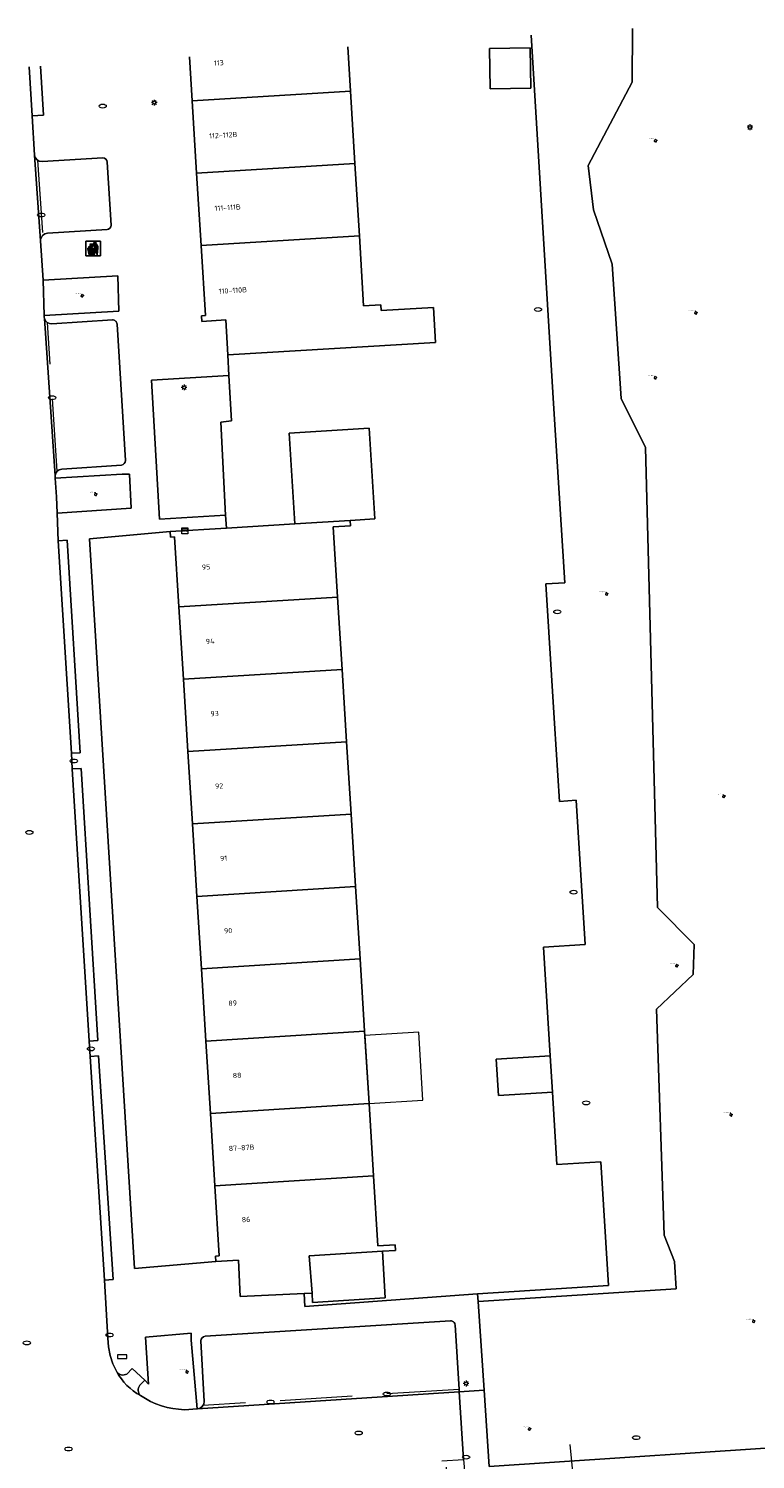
# Model space of a CAD drawing. Header units: metres. Extents: x 162098 to 162858, y 502351 to 503184.
# Tile 70 of 94: x 162155 to 162205, y 503048 to 503147. Entities that reach past the tile are written whole.
import ezdxf
from ezdxf.enums import TextEntityAlignment as Align

# ---------------------------------------------------------------- set-up
doc = ezdxf.new("R2010")
doc.units = ezdxf.units.M
doc.linetypes.add('RI-HWA-SO', pattern=[7.4, 5, -2.4])
for name, color, linetype, lineweight, true_color in [('B-PV-GR-BEPLANTING_CULTUUR_HEESTERS-GV', 7, 'Continuous', 13, 0x99cc00), ('B-PV-GR-BOOM-S', 7, 'Continuous', 13, 0x4c9900), ('B-PV-RI-HWA_GOOT_MOLGOOT-G', 150, 'RI-HWA-SO', 18, 0x007fff)]:
    doc.layers.add(name, color=color, linetype=linetype, lineweight=lineweight, true_color=true_color)
for name, color, linetype, lineweight in [('B-PV-IE-AFVAL APART PLAATS-S', 7, 'Continuous', 25), ('B-PV-IE-MEUBILAIR-S', 252, 'Continuous', 13), ('B-PV-IE-TERREINAFSCHEIDING_KUNSTMATIG_HEKWERK-G', 252, 'IE-TERREINAFSCHEIDING-KUNSTMATIG-OPEN', 13), ('B-PV-OG-BEBOUWING-GV', 7, 'Continuous', 18), ('B-PV-OG-BEBOUWING-T18', 7, 'Continuous', 18), ('B-PV-OG-BEBOUWING_LUIFEL-GV', 7, 'Continuous', 18), ('B-PV-OG-TERREIN_BEGROEID-GV', 7, 'Continuous', 13), ('B-PV-OG-TERREIN_ERF-GV', 252, 'Continuous', 13), ('B-PV-VH-OPENVERHARDING_BETONELEMENT-GV', 252, 'Continuous', 13), ('B-PV-VH-OPENVERHARDING_BETONSTRAATSTEEN-GV', 252, 'Continuous', 13), ('B-PV-VH-OPENVERHARDING_TEGEL-GV', 252, 'Continuous', 13)]:
    doc.layers.add(name, color=color, linetype=linetype, lineweight=lineweight)
doc.styles.add('NLCS-ISO', font='NLCS-ISO.ttf')
doc.styles.add('NLCS-ISO-M200-T18', font='NLCS-ISO.ttf', dxfattribs={"height": 1.8})
doc.linetypes.add('IE-TERREINAFSCHEIDING-KUNSTMATIG-OPEN', pattern='A,7,-1.5,[67,NLCS.SHX,S=0.75,R=0,X=0,Y=0],-1.5', length=10)

# ---------------------------------------------------------------- blocks, each defined once
blk = doc.blocks.new('SIE-AFVAL APART PLAATS-SO')
h = blk.add_hatch(color=256)
h.dxf.hatch_style = 1
h.paths.add_polyline_path([(-0.09, 0.07), (-1.76, 0.07, 0.819081), (-1.79, -0.09), (-1.4, -2.19, 0.36153), (-1.37, -2.21), (-0.47, -2.21, 0.36153), (-0.44, -2.19), (-0.05, -0.09, 0.819081)])
h.paths.add_polyline_path([(-0.16, -0.1), (-0.2, -0.33), (-0.49, -0.33), (-0.47, -0.1)], flags=16)
h.paths.add_polyline_path([(-0.55, -0.1), (-0.58, -0.33), (-0.87, -0.33), (-0.87, -0.1)], flags=16)
h.paths.add_polyline_path([(-0.22, -0.42), (-0.27, -0.73), (-0.53, -0.73), (-0.5, -0.42)], flags=16)
h.paths.add_polyline_path([(-0.58, -0.42), (-0.61, -0.73), (-0.87, -0.73), (-0.87, -0.42)], flags=16)
h.paths.add_polyline_path([(-0.95, -0.1), (-0.95, -0.33), (-1.27, -0.33), (-1.29, -0.1)], flags=16)
h.paths.add_polyline_path([(-0.95, -0.42), (-0.95, -0.73), (-1.23, -0.73), (-1.26, -0.42)], flags=16)
h.paths.add_polyline_path([(-0.29, -0.83), (-0.34, -1.09), (-0.56, -1.09), (-0.54, -0.83)], flags=16)
h.paths.add_polyline_path([(-0.62, -0.83), (-0.65, -1.09), (-0.87, -1.09), (-0.87, -0.83)], flags=16)
h.paths.add_polyline_path([(-0.95, -0.83), (-0.95, -1.09), (-1.2, -1.09), (-1.22, -0.83)], flags=16)
h.paths.add_polyline_path([(-1.35, -0.33), (-1.64, -0.33), (-1.69, -0.1), (-1.37, -0.1)], flags=16)
h.paths.add_polyline_path([(-1.34, -0.42), (-1.31, -0.73), (-1.57, -0.73), (-1.63, -0.42)], flags=16)
h.paths.add_polyline_path([(-0.36, -1.18), (-0.41, -1.44), (-0.6, -1.44), (-0.57, -1.18)], flags=16)
h.paths.add_polyline_path([(-0.65, -1.18), (-0.68, -1.44), (-0.87, -1.44), (-0.87, -1.18)], flags=16)
h.paths.add_polyline_path([(-1.3, -0.83), (-1.28, -1.09), (-1.5, -1.09), (-1.55, -0.83)], flags=16)
h.paths.add_polyline_path([(-0.95, -1.18), (-0.95, -1.44), (-1.17, -1.44), (-1.19, -1.18)], flags=16)
h.paths.add_polyline_path([(-0.42, -1.53), (-0.47, -1.79), (-0.63, -1.79), (-0.6, -1.53)], flags=16)
h.paths.add_polyline_path([(-1.27, -1.18), (-1.25, -1.44), (-1.44, -1.44), (-1.49, -1.18)], flags=16)
h.paths.add_polyline_path([(-0.69, -1.53), (-0.71, -1.79), (-0.87, -1.79), (-0.87, -1.53)], flags=16)
h.paths.add_polyline_path([(-0.95, -1.53), (-0.95, -1.79), (-1.13, -1.79), (-1.16, -1.53)], flags=16)
h.paths.add_polyline_path([(-1.24, -1.53), (-1.22, -1.79), (-1.37, -1.79), (-1.42, -1.53)], flags=16)
h.paths.add_polyline_path([(-0.49, -1.89), (-0.53, -2.13), (-0.66, -2.13), (-0.64, -1.89)], flags=16)
h.paths.add_polyline_path([(-0.72, -1.89), (-0.74, -2.13), (-0.87, -2.13), (-0.87, -1.89)], flags=16)
h.paths.add_polyline_path([(-0.95, -1.89), (-0.95, -2.13), (-1.1, -2.13), (-1.12, -1.89)], flags=16)
h.paths.add_polyline_path([(-1.21, -1.89), (-1.18, -2.13), (-1.31, -2.13), (-1.35, -1.89)], flags=16)
h.paths.add_polyline_path([(-0.19, 0.78, -0.01173), (-0.3, 0.78, -0.148797), (-0.42, 1.03, -0.136076), (-0.69, 0.87), (-0.78, 0.85, -0.038293), (-1.14, 0.96), (-1.19, 0.81, -0.243822), (-1.56, 0.45, 0.344326), (-1, 0.22, -0.139345), (-0.6, 0.22, 0.618436), (-0.56, 0.27, -0.441494), (-0.47, 0.44, 0.309048)])
h.paths.add_polyline_path([(-0.49, 0.51, 0.351556), (-0.64, 0.31, 0.121061), (-1.02, 0.29, -0.288745), (-1.45, 0.42, 0.203599), (-1.12, 0.79), (-1.09, 0.87, 0.083075), (-0.28, 0.71, -0.242261)], flags=16)
h.paths.add_polyline_path([(-0.4, 0.79, -0.023345), (-0.63, 0.82, 0.07081), (-0.46, 0.9, 0.059965)], flags=16)
h.paths.add_polyline_path([(1.12, 1.48), (-1.07, 1.48, 0.860559), (-1.08, 1.42), (0.29, 1, -0.146703), (0.53, 0.28, 0.421968), (0.56, 0.25), (1.6, 0.31, 0.450293), (1.63, 0.34, 0.122241)])
h.paths.add_polyline_path([(0.26, 1.93, 1), (1.07, 1.93, 1)])
h.paths.add_polyline_path([(1.65, 0.15, 0.429303), (1.62, 0.18), (0.55, 0.23, 0.38429), (0.51, 0.2), (0.16, -2.16, 0.83726), (0.22, -2.18), (0.99, -0.78, -0.688204), (1.05, -0.78), (1.36, -2.14, 0.84934), (1.42, -2.14)])
for p, q in [((-0.09, 0.07), (-1.76, 0.07)), ((-1.4, -2.19), (-1.79, -0.09)), ((-1.37, -0.1), (-1.69, -0.1)), ((-1.64, -0.33), (-1.69, -0.1)), ((-1.64, -0.33), (-1.35, -0.33)), ((-1.63, -0.42), (-1.34, -0.42)), ((-1.57, -0.73), (-1.63, -0.42)), ((-1.57, -0.73), (-1.31, -0.73)), ((-1.55, -0.83), (-1.3, -0.83)), ((-1.5, -1.09), (-1.55, -0.83)), ((-1.5, -1.09), (-1.28, -1.09)), ((-1.49, -1.18), (-1.27, -1.18)), ((-1.44, -1.44), (-1.49, -1.18)), ((-1.44, -1.44), (-1.25, -1.44)), ((-1.42, -1.53), (-1.24, -1.53)), ((-1.37, -1.79), (-1.42, -1.53)), ((-1.37, -1.79), (-1.22, -1.79)), ((-1.37, -2.21), (-0.47, -2.21)), ((-1.31, -2.13), (-1.35, -1.89)), ((-1.35, -1.89), (-1.21, -1.89)), ((-1.31, -2.13), (-1.18, -2.13)), ((-0.95, -0.1), (-1.29, -0.1)), ((-1.27, -0.33), (-0.95, -0.33)), ((-1.26, -0.42), (-0.95, -0.42)), ((-1.23, -0.73), (-0.95, -0.73)), ((-1.22, -0.83), (-0.95, -0.83)), ((-1.2, -1.09), (-0.95, -1.09)), ((-1.19, -1.18), (-0.95, -1.18)), ((-1.17, -1.44), (-0.95, -1.44)), ((-1.16, -1.53), (-0.95, -1.53)), ((-1.13, -1.79), (-0.95, -1.79)), ((-1.12, -1.89), (-0.95, -1.89)), ((-1.1, -2.13), (-0.95, -2.13)), ((-0.95, -0.1), (-0.95, -0.33)), ((-0.95, -0.42), (-0.95, -0.73)), ((-0.95, -0.83), (-0.95, -1.09)), ((-0.95, -1.18), (-0.95, -1.44)), ((-0.95, -1.53), (-0.95, -1.79)), ((-0.95, -1.89), (-0.95, -2.13)), ((-0.87, -0.1), (-0.87, -0.33)), ((-0.55, -0.1), (-0.87, -0.1)), ((-0.87, -0.33), (-0.58, -0.33)), ((-0.87, -0.42), (-0.87, -0.73)), ((-0.87, -0.42), (-0.58, -0.42)), ((-0.87, -0.73), (-0.61, -0.73)), ((-0.87, -0.83), (-0.62, -0.83)), ((-0.87, -0.83), (-0.87, -1.09)), ((-0.87, -1.09), (-0.65, -1.09)), ((-0.87, -1.18), (-0.65, -1.18)), ((-0.87, -1.18), (-0.87, -1.44)), ((-0.87, -1.44), (-0.68, -1.44)), ((-0.87, -1.53), (-0.69, -1.53)), ((-0.87, -1.53), (-0.87, -1.79)), ((-0.87, -1.79), (-0.71, -1.79)), ((-0.87, -1.89), (-0.87, -2.13)), ((-0.87, -1.89), (-0.72, -1.89)), ((-0.87, -2.13), (-0.74, -2.13)), ((-0.66, -2.13), (-0.53, -2.13)), ((-0.64, -1.89), (-0.49, -1.89)), ((-0.63, -1.79), (-0.47, -1.79)), ((-0.6, -1.44), (-0.41, -1.44)), ((-0.6, -1.53), (-0.42, -1.53)), ((-0.57, -1.18), (-0.36, -1.18)), ((-0.56, -1.09), (-0.34, -1.09)), ((-0.54, -0.83), (-0.29, -0.83)), ((-0.53, -0.73), (-0.27, -0.73)), ((-0.53, -2.13), (-0.49, -1.89)), ((-0.5, -0.42), (-0.22, -0.42)), ((-0.49, -0.33), (-0.2, -0.33)), ((-0.16, -0.1), (-0.47, -0.1)), ((-0.47, -1.79), (-0.42, -1.53)), ((-0.44, -2.19), (-0.05, -0.09)), ((-0.41, -1.44), (-0.36, -1.18)), ((-0.34, -1.09), (-0.29, -0.83)), ((-0.27, -0.73), (-0.22, -0.42)), ((-0.2, -0.33), (-0.16, -0.1))]:
    blk.add_line(p, q)
blk.add_lwpolyline([(-2.5, -2.51), (2.5, -2.51), (2.5, 2.49), (-2.5, 2.49)], close=True)
for points in [[(-0.78, 0.85, -0.038293), (-1.14, 0.96), (-1.19, 0.81, -0.243822), (-1.56, 0.45, 0.344326), (-1, 0.22, -0.139345), (-0.6, 0.22, 0.618436), (-0.56, 0.27, -0.441494), (-0.47, 0.44, 0.309048), (-0.19, 0.78, -0.01173), (-0.3, 0.78, -0.01173)], [(-0.78, 0.85), (-0.69, 0.87, 0.136076), (-0.42, 1.03, 0.156405), (-0.29, 0.77)], [(-0.78, 0.85), (-0.69, 0.87, 0.136076), (-0.42, 1.03, 0.148797), (-0.3, 0.78, 0.148797)], [(-0.63, 0.82, 0.07081), (-0.46, 0.9, 0.059965), (-0.4, 0.79, 0.059965)], [(-0.4, 0.79, -0.023345), (-0.63, 0.82)]]:
    blk.add_lwpolyline(points, format="xyb")
for points in [[(-1.09, 0.87), (-1.12, 0.79, -0.203599), (-1.45, 0.42, 0.288745), (-1.02, 0.29, -0.121061), (-0.64, 0.31, -0.351556), (-0.49, 0.51, 0.242261), (-0.28, 0.71, -0.083075)], [(-1.07, 1.48), (1.12, 1.48, -0.122241), (1.63, 0.34, -0.450293), (1.6, 0.31), (0.56, 0.25, -0.421968), (0.53, 0.28, 0.146703), (0.29, 1), (-1.08, 1.42, -0.860559)], [(0.55, 0.23), (1.62, 0.18, -0.429303), (1.65, 0.15), (1.42, -2.14, -0.84934), (1.36, -2.14), (1.05, -0.78, 0.688204), (0.99, -0.78), (0.22, -2.18, -0.83726), (0.16, -2.16), (0.51, 0.2, -0.38429)]]:
    blk.add_lwpolyline(points, format="xyb", close=True)
for points in [[(-1.35, -0.33), (-1.37, -0.1)], [(-1.31, -0.73), (-1.34, -0.42)], [(-1.28, -1.09), (-1.3, -0.83)], [(-1.27, -0.33), (-1.29, -0.1)], [(-1.25, -1.44), (-1.27, -1.18)], [(-1.23, -0.73), (-1.26, -0.42)], [(-1.22, -1.79), (-1.24, -1.53)], [(-1.2, -1.09), (-1.22, -0.83)], [(-1.18, -2.13), (-1.21, -1.89)], [(-1.17, -1.44), (-1.19, -1.18)], [(-1.18, -2.22), (-1.18, -2.21)], [(-1.13, -1.79), (-1.16, -1.53)], [(-1.1, -2.13), (-1.12, -1.89)], [(-0.74, -2.13), (-0.72, -1.89)], [(-0.71, -1.79), (-0.69, -1.53)], [(-0.68, -1.44), (-0.65, -1.18)], [(-0.66, -2.13), (-0.64, -1.89)], [(-0.65, -1.09), (-0.62, -0.83)], [(-0.63, -1.79), (-0.6, -1.53)], [(-0.61, -0.73), (-0.58, -0.42)], [(-0.6, -1.44), (-0.57, -1.18)], [(-0.58, -0.33), (-0.55, -0.1)], [(-0.56, -1.09), (-0.54, -0.83)], [(-0.53, -0.73), (-0.5, -0.42)], [(-0.49, -0.33), (-0.47, -0.1)]]:
    blk.add_lwpolyline(points)
blk.add_circle((0.66, 1.93), 0.401)
for centre, radius, start, end in [((-1.76, -0.01), 0.0869, 90, 247.281), ((-0.09, -0.01), 0.0869, 292.719, 90), ((-1.37, -2.18), 0.0318, 190.4943, 270), ((-0.47, -2.18), 0.0318, 270, 349.5057)]:
    blk.add_arc(centre, radius, start, end)
blk = doc.blocks.new('SIE-MEUBILAIR_BORD_STRAATNAAM-SO')
blk.add_lwpolyline([(-1.625, -0.625), (1.625, -0.625), (1.625, 0.625), (-1.625, 0.625)], close=True)
blk = doc.blocks.new('SIE-MEUBILAIR_KAST_TELECOM-SO')
for points in [[(-1, 1), (1, 1), (1, 0.84), (-1, 0.84)], [(-1, 0.76), (1, 0.76), (1, -1), (-1, -1)]]:
    blk.add_lwpolyline(points, close=True)
at = {"style": 'NLCS-ISO'}
blk.add_text('tele', height=0.75, dxfattribs=at).set_placement((0, 0), align=Align.MIDDLE_CENTER)
blk = doc.blocks.new('SIE-MEUBILAIR_PAAL_LICHTMAST-SO')
for points in [[(-0.62, 0), (-1, 0)], [(-0.71, 0.71), (-0.44, 0.44)], [(0, 1), (0, 0.62)], [(0.44, 0.44), (0.71, 0.71)], [(1, 0), (0.62, 0)], [(-0.71, -0.71), (-0.44, -0.44)], [(0, -0.62), (0, -1)], [(0.44, -0.44), (0.71, -0.71)]]:
    blk.add_lwpolyline(points)
blk.add_circle((0, 0), 0.5)
blk = doc.blocks.new('SIE-MEUBILAIR_PUT_RIOOLPUT-SO')
blk.add_ellipse((0, 0), major_axis=(1.25, 0), ratio=0.54)
blk = doc.blocks.new('SIE-MEUBILAIR_PUT_KOLK-SO')
blk.add_ellipse((0, 0), major_axis=(1.25, 0), ratio=0.54)
blk = doc.blocks.new('SGR-BOOM_GBKN-SO')
for centre, start, end in [((-0.25, -0.1), 67.1244, 157.1244), ((-0.1, 0.25), 157.1244, 247.1244), ((-0.1, 0.25), 337.1244, 157.1244), ((0.25, 0.1), 247.1244, 337.1244), ((-0.25, -0.1), 157.1244, 337.1244), ((0.1, -0.25), 157.1244, 337.1244), ((0.1, -0.25), 337.1244, 67.1244)]:
    blk.add_arc(centre, 0.188, start, end)
at = {"extrusion": (0, 0, -1)}
blk.add_arc((-0.25, 0.1), 0.188, 22.8756, 202.8756, dxfattribs=at)
at = {"style": 'NLCS-ISO'}
blk.add_attdef('SOORT', text='', height=0.35, dxfattribs=at).set_placement((0, 0.75), align=Align.MIDDLE_RIGHT)

msp = doc.modelspace()

# ---------------------------------------------------------------- linework, layer by layer
at = {"layer": 'B-PV-GR-BEPLANTING_CULTUUR_HEESTERS-GV'}
for points in [[(162189.561, 503146.738), (162191.108, 503121.286), (162191.889, 503108.891), (162190.569, 503108.808), (162191.176, 503099.171), (162191.505, 503093.769), (162192.657, 503093.857), (162193.285, 503083.879), (162190.4, 503083.698), (162190.867, 503076.193), (162191.024, 503073.687), (162191.335, 503068.689), (162194.369, 503068.878), (162194.902, 503060.312), (162185.854, 503059.745), (162185.889, 503059.229), (162199.578, 503060.091), (162199.472, 503061.991), (162198.749, 503063.799), (162198.215, 503079.424), (162200.741, 503081.813), (162200.816, 503083.885), (162198.295, 503086.441)], [(162198.295, 503086.441), (162197.462, 503118.24), (162195.765, 503121.623), (162195.163, 503130.913), (162193.861, 503134.658), (162193.496, 503137.718), (162196.527, 503143.488), (162196.567, 503147.183)], [(162165.598, 503051.742), (162166.478, 503051.79), (162166.071, 503056.536), (162166.066, 503057.029), (162162.913, 503056.752), (162163.118, 503053.503), (162162.871, 503053.773), (162162.513, 503053.429)]]:
    msp.add_lwpolyline(points, dxfattribs=at)
for points in [[(162155.845, 503129.803), (162155.905, 503127.367), (162161.07, 503127.668), (162161.007, 503130.107)], [(162168.117, 503119.992), (162168.841, 503120.078), (162168.672, 503123.207), (162163.33, 503122.892), (162163.884, 503113.274), (162168.449, 503113.568)], [(162161.914, 503114.043), (162161.799, 503116.392), (162161.29, 503116.385), (162156.669, 503116.107), (162156.762, 503114.817), (162156.802, 503113.704)]]:
    msp.add_lwpolyline(points, close=True, dxfattribs=at)
for points in [[(162162.513, 503053.429, 0.368833), (162162.569, 503052.724)], [(162162.569, 503052.724, 0.146685), (162165.598, 503051.742)]]:
    msp.add_lwpolyline(points, format="xyb", dxfattribs=at)
at = {"layer": 'B-PV-IE-TERREINAFSCHEIDING_KUNSTMATIG_HEKWERK-G'}
msp.add_lwpolyline([(162192.476, 503046.979), (162192.246, 503049.345)], dxfattribs=at)
at = {"layer": 'B-PV-OG-BEBOUWING-GV'}
for points in [[(162177.081, 503142.867), (162176.895, 503145.933)], [(162165.952, 503145.238), (162166.138, 503142.197), (162177.081, 503142.867)]]:
    msp.add_lwpolyline(points, dxfattribs=at)
for points in [[(162186.717, 503143.013), (162189.524, 503143.059), (162189.479, 503145.859), (162186.672, 503145.814)], [(162166.138, 503142.197), (162166.444, 503137.196), (162177.384, 503137.866), (162177.081, 503142.867)], [(162177.384, 503137.866), (162166.444, 503137.196), (162166.75, 503132.195), (162177.688, 503132.864)], [(162179.17, 503128.092), (162177.982, 503128.019), (162177.688, 503132.864), (162166.75, 503132.195), (162167.047, 503127.349), (162166.778, 503127.333), (162166.801, 503126.954), (162168.451, 503127.055), (162168.594, 503124.648), (162182.954, 503125.502), (162182.811, 503127.901), (162179.193, 503127.713)], [(162173.22, 503112.956), (162177.05, 503113.196), (162178.753, 503113.303), (162178.36, 503119.565), (162172.827, 503119.217)], [(162164.917, 503112.06), (162165.219, 503107.218), (162176.185, 503107.902), (162175.885, 503112.743), (162177.073, 503112.817), (162177.05, 503113.196), (162173.22, 503112.956), (162168.497, 503112.659), (162164.624, 503112.422), (162164.648, 503112.043)], [(162176.185, 503107.902), (162165.219, 503107.218), (162165.53, 503102.218), (162176.495, 503102.901)], [(162165.53, 503102.218), (162165.842, 503097.218), (162176.805, 503097.901), (162176.495, 503102.901)], [(162177.115, 503092.9), (162176.805, 503097.901), (162165.842, 503097.218), (162166.153, 503092.217)], [(162177.115, 503092.9), (162166.153, 503092.217), (162166.464, 503087.217), (162177.425, 503087.9)], [(162177.735, 503082.9), (162177.425, 503087.9), (162166.464, 503087.217), (162166.776, 503082.217)], [(162178.044, 503077.899), (162177.735, 503082.9), (162166.776, 503082.217), (162167.087, 503077.216)], [(162178.354, 503072.899), (162178.044, 503077.899), (162167.087, 503077.216), (162167.398, 503072.216)], [(162191.024, 503073.687), (162190.867, 503076.193), (162187.151, 503075.962), (162187.307, 503073.456)], [(162167.398, 503072.216), (162167.71, 503067.216), (162178.664, 503067.899), (162178.354, 503072.899)], [(162168.011, 503062.375), (162167.742, 503062.358), (162167.766, 503061.979), (162169.33, 503062.077), (162169.459, 503059.566), (162173.866, 503059.774), (162174.418, 503059.8), (162174.208, 503062.38), (162179.277, 503062.696), (162180.175, 503062.752), (162180.152, 503063.131), (162178.964, 503063.057), (162178.664, 503067.899), (162167.71, 503067.216)], [(162174.418, 503059.8), (162174.458, 503059.156), (162179.478, 503059.469), (162179.277, 503062.696), (162174.208, 503062.38)]]:
    msp.add_lwpolyline(points, close=True, dxfattribs=at)
at = {"layer": 'B-PV-OG-BEBOUWING_LUIFEL-GV'}
msp.add_lwpolyline([(162178.354, 503072.899), (162182.079, 503073.13), (162181.787, 503077.833), (162178.062, 503077.602)], close=True, dxfattribs=at)
at = {"layer": 'B-PV-OG-TERREIN_BEGROEID-GV'}
msp.add_lwpolyline([(162196.567, 503147.183), (162196.527, 503143.488), (162193.496, 503137.718), (162193.861, 503134.658), (162195.163, 503130.913), (162195.765, 503121.623), (162197.462, 503118.24), (162198.295, 503086.441), (162200.816, 503083.885), (162200.741, 503081.813), (162198.215, 503079.424), (162198.749, 503063.799), (162199.472, 503061.991), (162199.578, 503060.091), (162185.889, 503059.229), (162186.302, 503053.079), (162186.656, 503047.804), (162210.255, 503049.39), (162210.641, 503049.411)], dxfattribs=at)
at = {"layer": 'B-PV-OG-TERREIN_ERF-GV'}
for points in [[(162176.895, 503145.933), (162177.081, 503142.867), (162177.384, 503137.866), (162177.688, 503132.864), (162177.982, 503128.019), (162179.17, 503128.092), (162179.193, 503127.713), (162182.811, 503127.901), (162182.954, 503125.502), (162168.594, 503124.648), (162168.672, 503123.207), (162168.841, 503120.078), (162168.117, 503119.992), (162168.449, 503113.568), (162168.497, 503112.659), (162173.22, 503112.956), (162172.827, 503119.217), (162178.36, 503119.565), (162178.753, 503113.303), (162177.05, 503113.196), (162177.073, 503112.817), (162175.885, 503112.743), (162176.185, 503107.902), (162176.495, 503102.901), (162176.805, 503097.901), (162177.115, 503092.9), (162177.425, 503087.9), (162177.735, 503082.9), (162178.044, 503077.899), (162178.354, 503072.899), (162178.664, 503067.899), (162178.964, 503063.057), (162180.152, 503063.131), (162180.175, 503062.752), (162179.277, 503062.696), (162179.478, 503059.469), (162174.458, 503059.156), (162174.418, 503059.8), (162173.866, 503059.774), (162173.925, 503058.868), (162185.854, 503059.745), (162194.902, 503060.312), (162194.369, 503068.878), (162191.335, 503068.689), (162191.024, 503073.687), (162187.307, 503073.456), (162187.151, 503075.962), (162190.867, 503076.193), (162190.4, 503083.698), (162193.285, 503083.879), (162192.657, 503093.857), (162191.505, 503093.769), (162191.176, 503099.171), (162190.569, 503108.808), (162191.889, 503108.891), (162191.108, 503121.286), (162189.561, 503146.738)], [(162164.624, 503112.422), (162159.052, 503111.928), (162162.151, 503061.494), (162167.766, 503061.979)], [(162165.219, 503107.218), (162164.917, 503112.06), (162164.648, 503112.043), (162164.624, 503112.422)], [(162165.53, 503102.218), (162165.219, 503107.218)], [(162165.842, 503097.218), (162165.53, 503102.218)], [(162166.153, 503092.217), (162165.842, 503097.218)], [(162166.464, 503087.217), (162166.153, 503092.217)], [(162166.776, 503082.217), (162166.464, 503087.217)], [(162167.087, 503077.216), (162166.776, 503082.217)], [(162167.398, 503072.216), (162167.087, 503077.216)], [(162167.71, 503067.216), (162167.398, 503072.216)], [(162167.766, 503061.979), (162167.742, 503062.358), (162168.011, 503062.375), (162167.71, 503067.216)]]:
    msp.add_lwpolyline(points, dxfattribs=at)
msp.add_lwpolyline([(162186.717, 503143.013), (162186.672, 503145.814), (162189.479, 503145.859), (162189.524, 503143.059)], close=True, dxfattribs=at)
at = {"layer": 'B-PV-RI-HWA_GOOT_MOLGOOT-G'}
for points in [[(162155.439, 503138.085), (162155.801, 503132.877)], [(162156.817, 503116.6), (162156.128, 503126.871)], [(162184.583, 503053.144), (162166.895, 503052.023)]]:
    msp.add_lwpolyline(points, dxfattribs=at)
at = {"layer": 'B-PV-VH-OPENVERHARDING_BETONELEMENT-GV'}
for points in [[(162154.868, 503144.533), (162155.073, 503141.147)], [(162155.073, 503141.147), (162155.859, 503141.212), (162155.653, 503144.583)], [(162157.792, 503097.114), (162158.396, 503097.144), (162157.492, 503111.823), (162156.871, 503111.776)], [(162156.871, 503111.776), (162157.792, 503097.114)], [(162159.021, 503077.218), (162159.614, 503077.26), (162158.467, 503096.059), (162157.852, 503096.035)], [(162157.852, 503096.035), (162159.021, 503077.218)], [(162160.069, 503060.689), (162160.684, 503060.748), (162159.664, 503076.187), (162159.079, 503076.147)], [(162159.079, 503076.147), (162160.069, 503060.689)]]:
    msp.add_lwpolyline(points, dxfattribs=at)
at = {"layer": 'B-PV-VH-OPENVERHARDING_BETONSTRAATSTEEN-GV'}
for points in [[(162157.852, 503096.035), (162157.792, 503097.114), (162156.871, 503111.776), (162156.802, 503113.704), (162156.762, 503114.817), (162156.669, 503116.107), (162156.664, 503116.285), (162155.93, 503127.149), (162155.913, 503127.249), (162155.905, 503127.367), (162155.845, 503129.803), (162155.653, 503132.517), (162155.233, 503138.449), (162155.073, 503141.147), (162154.868, 503144.533)], [(162155.233, 503138.449), (162155.653, 503132.517)], [(162159.952, 503138.244), (162155.761, 503137.991)], [(162160.536, 503133.593), (162160.269, 503137.964)], [(162156.147, 503133.054), (162160.253, 503133.297)], [(162155.93, 503127.149), (162156.664, 503116.285)], [(162160.622, 503127.049), (162156.444, 503126.783)], [(162161.521, 503117.341), (162160.941, 503126.768)], [(162157.127, 503116.736), (162161.242, 503117.023)], [(162160.928, 503054.361), (162160.654, 503054.902), (162160.458, 503055.475), (162160.344, 503056.085), (162160.317, 503056.677), (162160.069, 503060.689), (162159.079, 503076.147), (162159.021, 503077.218), (162157.852, 503096.035)], [(162183.985, 503057.876), (162167.023, 503056.811)], [(162166.505, 503051.791), (162184.593, 503052.984), (162184.583, 503053.144), (162184.303, 503057.595)], [(162166.742, 503056.495), (162166.972, 503052.318)], [(162162.871, 503053.773), (162161.984, 503054.58), (162161.609, 503054.204)], [(162162.513, 503053.429), (162162.871, 503053.773)], [(162183.386, 503048.208), (162184.889, 503048.288), (162184.593, 503052.984), (162166.505, 503051.791), (162166.478, 503051.79), (162165.598, 503051.742)]]:
    msp.add_lwpolyline(points, dxfattribs=at)
for points in [[(162155.761, 503137.991, -0.356927), (162155.233, 503138.449)], [(162160.269, 503137.964, 0.413913), (162159.952, 503138.244)], [(162155.653, 503132.517, -0.367653), (162156.147, 503133.054)], [(162160.253, 503133.297, 0.395504), (162160.536, 503133.593)], [(162156.444, 503126.783, -0.354458), (162155.93, 503127.149)], [(162160.941, 503126.768, 0.416684), (162160.622, 503127.049)], [(162161.242, 503117.023, 0.410495), (162161.521, 503117.341)], [(162156.664, 503116.285, -0.367639), (162157.127, 503116.736)], [(162184.303, 503057.595, 0.415862), (162183.985, 503057.876)], [(162167.023, 503056.811, 0.413786), (162166.742, 503056.495)], [(162161.609, 503054.204, -0.400901), (162160.928, 503054.361)], [(162160.928, 503054.361, 0.151922), (162162.569, 503052.724)], [(162162.569, 503052.724, -0.151922), (162160.928, 503054.361)], [(162162.569, 503052.724, -0.368833), (162162.513, 503053.429)], [(162165.598, 503051.742, -0.146685), (162162.569, 503052.724)], [(162166.972, 503052.318, -0.360064), (162166.505, 503051.791)]]:
    msp.add_lwpolyline(points, format="xyb", dxfattribs=at)
at = {"layer": 'B-PV-VH-OPENVERHARDING_TEGEL-GV'}
for points in [[(162184.303, 503057.595), (162184.583, 503053.144), (162184.593, 503052.984), (162186.302, 503053.079), (162185.889, 503059.229), (162185.854, 503059.745), (162173.925, 503058.868), (162173.866, 503059.774), (162169.459, 503059.566), (162169.33, 503062.077), (162167.766, 503061.979), (162162.151, 503061.494), (162159.052, 503111.928), (162164.624, 503112.422), (162168.497, 503112.659), (162168.449, 503113.568), (162163.884, 503113.274), (162163.33, 503122.892), (162168.672, 503123.207), (162168.594, 503124.648), (162168.451, 503127.055), (162166.801, 503126.954), (162166.778, 503127.333), (162167.047, 503127.349), (162166.75, 503132.195), (162166.444, 503137.196), (162166.138, 503142.197), (162165.952, 503145.238)], [(162155.653, 503144.583), (162155.859, 503141.212), (162155.073, 503141.147), (162155.233, 503138.449)], [(162155.761, 503137.991), (162159.952, 503138.244)], [(162160.269, 503137.964), (162160.536, 503133.593)], [(162160.253, 503133.297), (162156.147, 503133.054)], [(162155.653, 503132.517), (162155.845, 503129.803), (162161.007, 503130.107), (162161.07, 503127.668), (162155.905, 503127.367), (162155.913, 503127.249), (162155.93, 503127.149)], [(162156.444, 503126.783), (162160.622, 503127.049)], [(162160.941, 503126.768), (162161.521, 503117.341)], [(162161.242, 503117.023), (162157.127, 503116.736)], [(162156.664, 503116.285), (162156.669, 503116.107), (162161.29, 503116.385), (162161.799, 503116.392), (162161.914, 503114.043), (162156.802, 503113.704), (162156.871, 503111.776), (162157.492, 503111.823), (162158.396, 503097.144), (162157.792, 503097.114), (162157.852, 503096.035), (162158.467, 503096.059), (162159.614, 503077.26), (162159.021, 503077.218), (162159.079, 503076.147), (162159.664, 503076.187), (162160.684, 503060.748), (162160.069, 503060.689), (162160.317, 503056.677), (162160.344, 503056.085), (162160.458, 503055.475), (162160.654, 503054.902), (162160.928, 503054.361)], [(162167.023, 503056.811), (162183.985, 503057.876)], [(162161.609, 503054.204), (162161.984, 503054.58), (162162.871, 503053.773), (162163.118, 503053.503), (162162.913, 503056.752), (162166.066, 503057.029), (162166.071, 503056.536), (162166.478, 503051.79), (162166.505, 503051.791)], [(162166.972, 503052.318), (162166.742, 503056.495)], [(162210.397, 503046.951), (162210.255, 503049.39), (162186.656, 503047.804), (162186.302, 503053.079), (162184.593, 503052.984), (162184.889, 503048.288), (162184.982, 503047.262), (162183.747, 503047.155), (162183.708, 503047.771)]]:
    msp.add_lwpolyline(points, dxfattribs=at)
for points in [[(162155.233, 503138.449, 0.356927), (162155.761, 503137.991)], [(162159.952, 503138.244, -0.413913), (162160.269, 503137.964)], [(162156.147, 503133.054, 0.367653), (162155.653, 503132.517)], [(162160.536, 503133.593, -0.395504), (162160.253, 503133.297)], [(162155.93, 503127.149, 0.354458), (162156.444, 503126.783)], [(162160.622, 503127.049, -0.416684), (162160.941, 503126.768)], [(162161.521, 503117.341, -0.410495), (162161.242, 503117.023)], [(162157.127, 503116.736, 0.367639), (162156.664, 503116.285)], [(162183.985, 503057.876, -0.415862), (162184.303, 503057.595)], [(162166.742, 503056.495, -0.413786), (162167.023, 503056.811)], [(162160.928, 503054.361, 0.400901), (162161.609, 503054.204)], [(162166.505, 503051.791, 0.360064), (162166.972, 503052.318)]]:
    msp.add_lwpolyline(points, format="xyb", dxfattribs=at)

# ---------------------------------------------------------------- block references
at = {"layer": 'B-PV-GR-BOOM-S', "xscale": 0.2, "yscale": 0.2, "zscale": 0.2}
for p in [(162198.152, 503139.433), (162158.536, 503128.721), (162200.937, 503127.542), (162198.131, 503123.056), (162159.473, 503114.993), (162194.772, 503108.117), (162202.868, 503094.125), (162199.625, 503082.423), (162203.366, 503072.119), (162204.932, 503057.849), (162165.771, 503054.356), (162189.443, 503050.408)]:
    msp.add_blockref('SGR-BOOM_GBKN-SO', p, dxfattribs=at).add_auto_attribs({'SOORT': '****%%c***m'})
at = {"layer": 'B-PV-IE-AFVAL APART PLAATS-S', "xscale": 0.2, "yscale": 0.2, "zscale": 0.2}
msp.add_blockref('SIE-AFVAL APART PLAATS-SO', (162159.295, 503131.99), dxfattribs=at)
at = {"layer": 'B-PV-IE-MEUBILAIR-S', "xscale": 0.2, "yscale": 0.2, "zscale": 0.2}
for name, p in [('SIE-MEUBILAIR_PUT_RIOOLPUT-SO', (162159.953, 503141.832)), ('SIE-MEUBILAIR_PAAL_LICHTMAST-SO', (162163.514, 503142.068)), ('SIE-MEUBILAIR_PAAL_LICHTMAST-SO', (162204.675, 503140.371)), ('SIE-MEUBILAIR_PUT_KOLK-SO', (162155.705, 503134.301)), ('SIE-MEUBILAIR_PUT_RIOOLPUT-SO', (162190.031, 503127.773)), ('SIE-MEUBILAIR_PAAL_LICHTMAST-SO', (162165.576, 503122.387)), ('SIE-MEUBILAIR_PUT_KOLK-SO', (162156.46, 503121.673)), ('SIE-MEUBILAIR_KAST_TELECOM-SO', (162165.626, 503112.473)), ('SIE-MEUBILAIR_PUT_RIOOLPUT-SO', (162191.364, 503106.878)), ('SIE-MEUBILAIR_PUT_KOLK-SO', (162157.958, 503096.572)), ('SIE-MEUBILAIR_PUT_RIOOLPUT-SO', (162154.886, 503091.634)), ('SIE-MEUBILAIR_PUT_RIOOLPUT-SO', (162192.492, 503087.504)), ('SIE-MEUBILAIR_PUT_KOLK-SO', (162159.144, 503076.674)), ('SIE-MEUBILAIR_PUT_RIOOLPUT-SO', (162193.358, 503072.942)), ('SIE-MEUBILAIR_PUT_KOLK-SO', (162160.429, 503056.9)), ('SIE-MEUBILAIR_PUT_KOLK-SO', (162154.71, 503056.355)), ('SIE-MEUBILAIR_BORD_STRAATNAAM-SO', (162161.293, 503055.396)), ('SIE-MEUBILAIR_PAAL_LICHTMAST-SO', (162185.06, 503053.553)), ('SIE-MEUBILAIR_PUT_KOLK-SO', (162179.591, 503052.827)), ('SIE-MEUBILAIR_PUT_KOLK-SO', (162171.547, 503052.272)), ('SIE-MEUBILAIR_PUT_RIOOLPUT-SO', (162177.642, 503050.133)), ('SIE-MEUBILAIR_PUT_RIOOLPUT-SO', (162196.817, 503049.807)), ('SIE-MEUBILAIR_PUT_RIOOLPUT-SO', (162157.593, 503049.026)), ('SIE-MEUBILAIR_PUT_KOLK-SO', (162185.059, 503048.46))]:
    msp.add_blockref(name, p, dxfattribs=at)

# ---------------------------------------------------------------- texts
at = {"layer": 'B-PV-OG-BEBOUWING-T18', "style": 'NLCS-ISO-M200-T18'}
for s, p in [('113', (162167.976, 503144.819)), ('112-112B', (162168.281, 503139.819)), ('111-111B', (162168.586, 503134.817)), ('110-110B', (162168.944, 503129.089)), ('95', (162167.096, 503109.979)), ('94', (162167.376, 503104.844)), ('93', (162167.687, 503099.844)), ('92', (162167.998, 503094.843)), ('91', (162168.308, 503089.843)), ('90', (162168.619, 503084.843)), ('89', (162168.929, 503079.842)), ('88', (162169.24, 503074.842)), ('87-87B', (162169.55, 503069.842)), ('86', (162169.859, 503064.884))]:
    msp.add_text(s, height=0.36, rotation=3.5, dxfattribs=at).set_placement(p, align=Align.MIDDLE)

doc.saveas('drawing.dxf')
